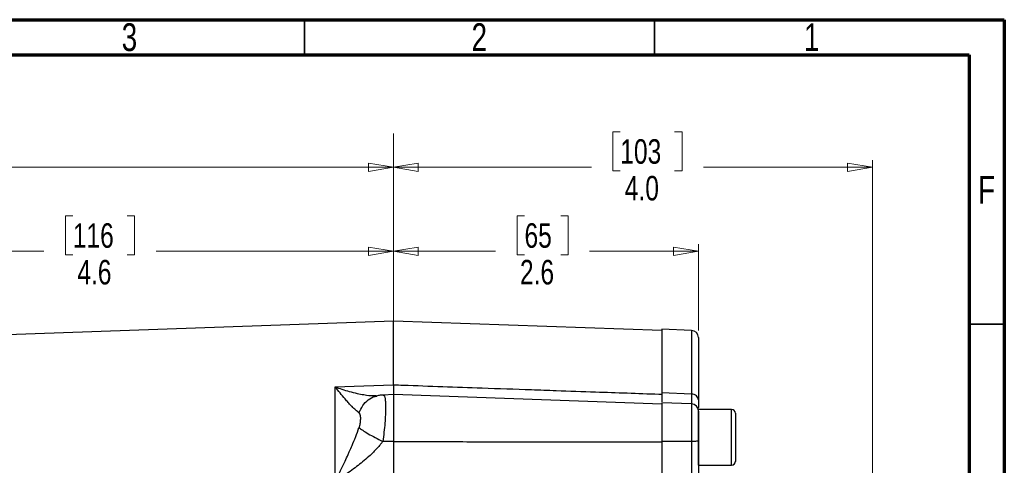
# Model space of a CAD drawing. Header units: inches. Extents: x 0.6 to 16.3, y 0.2 to 11.5.
# Tile 20 of 20: x 10.8 to 16.3, y 9 to 11.5. Entities that reach past the tile are written whole.
import ezdxf

# ---------------------------------------------------------------- set-up
doc = ezdxf.new("R2010")
doc.units = ezdxf.units.IN
doc.header["$MEASUREMENT"] = 0
doc.linetypes.add('CENTERX2', pattern=[0.8, 0.5, -0.1, 0.1, -0.1])
doc.styles.add('SLDTEXTSTYLE0', font='TXT', dxfattribs={"width": 0.75})
doc.dimstyles.new('SLDDIMSTYLE0', dxfattribs={"dimtxt": 0.137795, "dimasz": 0.14, "dimexe": 0, "dimexo": 0.0625, "dimgap": 0.034449, "dimtad": 0, "dimdec": 1, "dimlfac": 1.5, "dimrnd": 1e-09, "dimzin": 12, "dimdsep": 46, "dimtxsty": 'SLDTEXTSTYLE0', "dimblk1": 'CLOSED', "dimblk2": 'CLOSED', "dimsah": 1, "dimcen": 0.09, "dimadec": 0, "dimazin": 3, "dimtfac": 1, "dimtdec": 1, "dimtofl": 0, "dimtmove": 0, "dimatfit": 3, "dimldrblk": 'CLOSED', "dimfxl": 0, "dimfrac": 2, "dimtolj": 1, "dimtzin": 12, "dimarcsym": 0})
doc.dimstyles.new('SLDDIMSTYLE1', dxfattribs={"dimtxt": 0.137795, "dimasz": 0.14, "dimexe": 0, "dimexo": 0.0625, "dimgap": 0.034449, "dimtad": 0, "dimdec": 1, "dimlfac": 1.5, "dimrnd": 1e-09, "dimzin": 4, "dimdsep": 46, "dimtxsty": 'SLDTEXTSTYLE0', "dimblk1": 'CLOSED', "dimblk2": 'CLOSED', "dimsah": 1, "dimcen": 0.09, "dimadec": 0, "dimazin": 1, "dimtfac": 1, "dimtdec": 1, "dimtofl": 0, "dimtmove": 0, "dimatfit": 3, "dimldrblk": 'CLOSED', "dimfxl": 0, "dimfrac": 2, "dimtolj": 1, "dimtzin": 12, "dimarcsym": 0})
doc.dimstyles.new('SLDDIMSTYLE2', dxfattribs={"dimtxt": 0.137795, "dimasz": 0.14, "dimexe": 0, "dimexo": 0.0625, "dimgap": 0.034449, "dimtad": 0, "dimdec": 1, "dimlfac": 1.5, "dimrnd": 1e-09, "dimzin": 12, "dimdsep": 46, "dimtxsty": 'SLDTEXTSTYLE0', "dimblk1": 'CLOSED', "dimblk2": 'CLOSED', "dimsah": 1, "dimcen": 0.09, "dimadec": 0, "dimazin": 3, "dimtfac": 1, "dimtofl": 0, "dimtmove": 0, "dimatfit": 3, "dimldrblk": 'CLOSED', "dimfxl": 0, "dimfrac": 2, "dimtolj": 1, "dimtzin": 12, "dimarcsym": 0})

# ---------------------------------------------------------------- blocks, each defined once
blk = doc.blocks.new('_Closed')
at = {"color": 0, "linetype": 'ByBlock', "lineweight": -2}
for p, q in [((-1, 0.166667), (0, 0)), ((-1, 0.166667), (-1, -0.166667)), ((0, 0), (-1, -0.166667)), ((0, 0), (-1, 0))]:
    blk.add_line(p, q, dxfattribs=at)
blk = doc.blocks.new('_D')
at = {"color": 7, "linetype": 'Continuous', "lineweight": 0}
for p, q in [((10.1899, 10.8651), (10.1479, 10.8651)), ((10.1479, 10.8651), (10.1479, 10.6464)), ((10.4953, 10.8651), (10.5373, 10.8651)), ((10.5373, 10.8651), (10.5373, 10.6464)), ((8.0759, 9.5722), (8.0759, 10.706)), ((8.0759, 10.6667), (10.0271, 10.6667)), ((10.1479, 10.6464), (10.1899, 10.6464)), ((10.5373, 10.6464), (10.4953, 10.6464)), ((12.9012, 10.6667), (10.6581, 10.6667))]:
    blk.add_line(p, q, dxfattribs=at)
at = {"color": 7, "linetype": 'Continuous', "lineweight": 18, "xscale": 0.14, "yscale": 0.14, "rotation": 180.0000000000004}
blk.add_blockref('_Closed', (8.0759, 10.6667), dxfattribs=at)
at = {"color": 7, "linetype": 'Continuous', "lineweight": 18, "xscale": 0.14, "yscale": 0.14}
blk.add_blockref('_Closed', (12.9012, 10.6667), dxfattribs=at)
at = {"color": 7, "linetype": 'Continuous', "lineweight": 18, "char_height": 0.1378, "attachment_point": 1, "style": 'SLDTEXTSTYLE0'}
for s, insert in [('184', (10.1899, 10.824)), ('7.2', (10.2153, 10.6178))]:
    blk.add_mtext(s, dxfattribs=dict(at, insert=insert))
blk = doc.blocks.new('_D_1')
at = {"color": 7, "linetype": 'Continuous', "lineweight": 0}
for p, q in [((14.1776, 10.8651), (14.1357, 10.8651)), ((14.1357, 10.8651), (14.1357, 10.6464)), ((14.4831, 10.8651), (14.5251, 10.8651)), ((14.5251, 10.8651), (14.5251, 10.6464)), ((12.9012, 9.4825), (12.9012, 10.706)), ((15.5962, 8.1914), (15.5962, 10.706)), ((12.9012, 10.6667), (14.0148, 10.6667)), ((14.1357, 10.6464), (14.1776, 10.6464)), ((14.5251, 10.6464), (14.4831, 10.6464)), ((15.5962, 10.6667), (14.6459, 10.6667))]:
    blk.add_line(p, q, dxfattribs=at)
at = {"color": 7, "linetype": 'Continuous', "lineweight": 18, "xscale": 0.14, "yscale": 0.14}
for p, rotation in [((12.9012, 10.6667), 180.0000000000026), ((15.5962, 10.6667), 2.59533262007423e-12)]:
    blk.add_blockref('_Closed', p, dxfattribs=dict(at, rotation=rotation))
at = {"color": 7, "linetype": 'Continuous', "lineweight": 18, "char_height": 0.1378, "attachment_point": 1, "style": 'SLDTEXTSTYLE0'}
for s, insert in [('103', (14.1776, 10.824)), ('4.0', (14.2031, 10.6178))]:
    blk.add_mtext(s, dxfattribs=dict(at, insert=insert))
blk = doc.blocks.new('_D_2')
at = {"color": 7, "linetype": 'Continuous', "lineweight": 0}
for p, q in [((13.6387, 10.3927), (13.5967, 10.3927)), ((13.5967, 10.3927), (13.5967, 10.1739)), ((13.8423, 10.3927), (13.8843, 10.3927)), ((13.8843, 10.3927), (13.8843, 10.1739)), ((12.9012, 9.4825), (12.9012, 10.2336)), ((14.6176, 9.7485), (14.6176, 10.2336)), ((12.9012, 10.1942), (13.4758, 10.1942)), ((13.5967, 10.1739), (13.6387, 10.1739)), ((13.8843, 10.1739), (13.8423, 10.1739)), ((14.6176, 10.1942), (14.0051, 10.1942))]:
    blk.add_line(p, q, dxfattribs=at)
at = {"color": 7, "linetype": 'Continuous', "lineweight": 18, "xscale": 0.14, "yscale": 0.14, "rotation": 180.0000000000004}
blk.add_blockref('_Closed', (12.9012, 10.1942), dxfattribs=at)
at = {"color": 7, "linetype": 'Continuous', "lineweight": 18, "xscale": 0.14, "yscale": 0.14}
blk.add_blockref('_Closed', (14.6176, 10.1942), dxfattribs=at)
at = {"color": 7, "linetype": 'Continuous', "lineweight": 18, "char_height": 0.1378, "attachment_point": 1, "style": 'SLDTEXTSTYLE0'}
for s, insert in [('65', (13.6387, 10.3516)), ('2.6', (13.6132, 10.1454))]:
    blk.add_mtext(s, dxfattribs=dict(at, insert=insert))
blk = doc.blocks.new('_D_3')
at = {"color": 7, "linetype": 'Continuous', "lineweight": 0}
for p, q in [((11.097, 10.3927), (11.055, 10.3927)), ((11.055, 10.3927), (11.055, 10.1739)), ((11.4025, 10.3927), (11.4444, 10.3927)), ((11.4444, 10.3927), (11.4444, 10.1739)), ((9.8559, 9.2047), (9.8559, 10.2336)), ((12.9012, 9.4825), (12.9012, 10.2336)), ((9.8559, 10.1942), (10.9342, 10.1942)), ((11.055, 10.1739), (11.097, 10.1739)), ((11.4444, 10.1739), (11.4025, 10.1739)), ((12.9012, 10.1942), (11.5653, 10.1942))]:
    blk.add_line(p, q, dxfattribs=at)
at = {"color": 7, "linetype": 'Continuous', "lineweight": 18, "xscale": 0.14, "yscale": 0.14, "rotation": 180.0000000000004}
blk.add_blockref('_Closed', (9.8559, 10.1942), dxfattribs=at)
at = {"color": 7, "linetype": 'Continuous', "lineweight": 18, "xscale": 0.14, "yscale": 0.14}
blk.add_blockref('_Closed', (12.9012, 10.1942), dxfattribs=at)
at = {"color": 7, "linetype": 'Continuous', "lineweight": 18, "char_height": 0.1378, "attachment_point": 1, "style": 'SLDTEXTSTYLE0'}
for s, insert in [('116', (11.097, 10.3516)), ('4.6', (11.1225, 10.1454))]:
    blk.add_mtext(s, dxfattribs=dict(at, insert=insert))

msp = doc.modelspace()

# ---------------------------------------------------------------- linework, layer by layer
at = {"color": 7, "linetype": 'Continuous', "lineweight": 70}
for p, q in [((0.5906, 11.4961), (16.3386, 11.4961)), ((16.3386, 11.4961), (16.3386, 0.1969)), ((0.7874, 11.2992), (16.1417, 11.2992)), ((16.1417, 11.2992), (16.1417, 0.3937))]:
    msp.add_line(p, q, dxfattribs=at)
at = {"color": 7, "linetype": 'Continuous', "lineweight": 35}
for p, q in [((12.4016, 11.2992), (12.4016, 11.4961)), ((14.3701, 11.2992), (14.3701, 11.4961)), ((16.1417, 9.7835), (16.3386, 9.7835))]:
    msp.add_line(p, q, dxfattribs=at)
at = {"color": 7, "linetype": 'CENTERX2', "lineweight": 18}
msp.add_line((12.9012, 4.1473), (12.9012, 10.8564), dxfattribs=at)
at = {"color": 7, "linetype": 'Continuous', "lineweight": 25}
for p, q in [((12.9012, 9.8005), (10.5401, 9.7181)), ((14.4109, 9.7478), (12.9012, 9.8005)), ((12.9012, 9.4431), (12.9012, 9.8005)), ((14.579, 9.7491), (14.4109, 9.755)), ((14.4109, 9.755), (14.4109, 9.3971)), ((12.5737, 9.4317), (12.7346, 9.4373)), ((12.5737, 8.9013), (12.5737, 9.4317)), ((12.7346, 9.4373), (12.9012, 9.4431)), ((12.8045, 9.3806), (12.8022, 9.3818)), ((12.9012, 9.3877), (12.8441, 9.3857)), ((12.8441, 9.3843), (12.8461, 9.3841)), ((14.4109, 9.335), (12.9012, 9.3877)), ((12.9012, 9.3877), (12.9012, 9.124)), ((14.579, 9.3912), (14.4109, 9.3971)), ((14.579, 9.3359), (14.4109, 9.3418)), ((14.4109, 9.3418), (14.4109, 9.124)), ((14.6167, 9.3112), (14.6174, 9.3159)), ((14.8042, 9.3042), (14.6176, 9.3042)), ((14.6176, 8.9916), (14.6176, 9.3042)), ((14.8256, 9.2829), (14.8256, 9.0129)), ((12.9012, 9.124), (12.8411, 9.1239)), ((14.579, 9.124), (14.4109, 9.124)), ((14.6176, 8.9916), (14.8042, 8.9916)), ((14.7679, 8.9905), (14.8042, 8.9905)), ((14.8256, 9.0129), (14.8256, 9.0118))]:
    msp.add_line(p, q, dxfattribs=at)
at = {"color": 8, "linetype": 'Continuous', "lineweight": 25}
for p, q in [((14.579, 9.7491), (14.579, 9.3912)), ((14.579, 9.3359), (14.579, 9.124)), ((14.8042, 8.9916), (14.8042, 9.3042)), ((14.8042, 8.9905), (14.8042, 8.9916))]:
    msp.add_line(p, q, dxfattribs=at)
at = {"color": 7, "linetype": 'Continuous', "lineweight": 25}
for centre, radius, start, end in [((14.5776, 9.7091), 0.04, 0, 88), ((14.5776, 9.2959), 0.04, 0, 88), ((14.8042, 9.2829), 0.0213, 0, 90), ((14.8042, 9.0129), 0.0213, 270, 0), ((14.8042, 9.0118), 0.0213, 270, 0)]:
    msp.add_arc(centre, radius, start, end, dxfattribs=at)
for points, knots in [([(14.4109, 9.7478), (14.4109, 9.7478), (14.4109, 9.7477), (14.4109, 9.7474), (14.4109, 9.7467), (14.4109, 9.7459), (14.4109, 9.7447), (14.4109, 9.7434), (14.4109, 9.7418), (14.4109, 9.7399), (14.4109, 9.7378), (14.4109, 9.7354), (14.4109, 9.7328), (14.4109, 9.7299), (14.4109, 9.7268), (14.4109, 9.7168), (14.4109, 9.6954), (14.4109, 9.6542), (14.4109, 9.6022), (14.4109, 9.5551), (14.4109, 9.5196), (14.4109, 9.4999), (14.4109, 9.4795), (14.4109, 9.4583), (14.4109, 9.4363), (14.4109, 9.4137), (14.4109, 9.398), (14.4109, 9.3901)], [0, 0, 0, 0, 0.01842, 0.036826, 0.055222, 0.073608, 0.091987, 0.110363, 0.128736, 0.147109, 0.165485, 0.183866, 0.202254, 0.220651, 0.23906, 0.257483, 0.384634, 0.511796, 0.635949, 0.760114, 0.794416, 0.828683, 0.862929, 0.897168, 0.931417, 0.965689, 1, 1, 1, 1]), ([(14.6176, 9.7091), (14.6176, 9.7071), (14.6176, 9.703), (14.6176, 9.6703), (14.6176, 9.6191), (14.6176, 9.5488), (14.6176, 9.4634), (14.6176, 9.3932), (14.6176, 9.3584)], [0, 0, 0, 0, 0.1710542, 0.3418433, 0.5114852, 0.6771154, 0.8400179, 1, 1, 1, 1]), ([(12.7074, 9.285), (12.7016, 9.2892), (12.6951, 9.2947), (12.6819, 9.3068), (12.6752, 9.3133), (12.6641, 9.3248), (12.6596, 9.3294), (12.6523, 9.3373), (12.6495, 9.3404), (12.6408, 9.35), (12.6349, 9.3567), (12.6194, 9.3747), (12.6096, 9.3865), (12.5911, 9.4093), (12.5824, 9.4204), (12.5737, 9.4317)], [-1.668217, -1.668217, -1.668217, -1.668217, -1.375984, -1.375984, -1.042003, -1.042003, -0.833265, -0.833265, -0.728896, -0.728896, -0.561906, -0.561906, -0.294721, -0.294721, 0.001686, 0.001686, 0.001686, 0.001686]), ([(12.9012, 9.4431), (12.9012, 9.433), (12.9012, 9.4129), (12.9012, 9.3946), (12.9012, 9.3856), (12.9012, 9.3862), (12.9012, 9.3863)], [0, 0, 0, 0, 0.30691, 0.613797, 0.920679, 1, 1, 1, 1]), ([(12.9012, 9.4431), (12.9196, 9.4425), (12.938, 9.4418), (13.1043, 9.436), (13.2524, 9.4308), (13.4929, 9.4224), (13.5854, 9.4192), (13.7241, 9.4143), (13.7704, 9.4127), (13.8907, 9.4084), (13.9647, 9.4058), (14.1571, 9.3991), (14.2755, 9.3949), (14.3996, 9.3905), (14.4052, 9.3903), (14.4109, 9.3901)], [1.271244, 1.271244, 1.271244, 1.271244, 1.481343, 1.481343, 3.174307, 3.174307, 4.232409, 4.232409, 4.761461, 4.761461, 5.607943, 5.607943, 6.962314, 6.962314, 7.02707, 7.02707, 7.02707, 7.02707]), ([(12.8479, 9.3852), (12.8409, 9.3851), (12.8273, 9.3849), (12.8128, 9.3817), (12.8057, 9.3801)], [0, 0, 0, 0, 0.511855, 1, 1, 1, 1]), ([(14.4109, 9.3971), (14.4109, 9.3856), (14.4109, 9.3644), (14.4109, 9.353), (14.4109, 9.3478)], [0, 0, 0, 0, 0.540929, 1, 1, 1, 1]), ([(14.4109, 9.3338), (14.4109, 9.3341), (14.4109, 9.335), (14.4109, 9.3262), (14.4109, 9.3081), (14.4109, 9.281), (14.4109, 9.2471), (14.4109, 9.2079), (14.4109, 9.1654), (14.4109, 9.1367), (14.4109, 9.1223)], [0, 0, 0, 0, 0.057819, 0.192416, 0.327014, 0.461611, 0.596208, 0.730805, 0.865403, 1, 1, 1, 1]), ([(14.6176, 9.3584), (14.6176, 9.3457), (14.6176, 9.3282), (14.6176, 9.3186), (14.6176, 9.3159)], [0, 0, 0, 0, 0.718873, 1, 1, 1, 1]), ([(12.7074, 9.285), (12.7077, 9.2847), (12.7089, 9.2837), (12.7101, 9.2821), (12.7113, 9.2797), (12.7125, 9.2768), (12.7137, 9.2721), (12.7145, 9.2664), (12.715, 9.2603), (12.7151, 9.2547), (12.715, 9.25), (12.7148, 9.244), (12.7142, 9.2354), (12.7127, 9.2241), (12.7108, 9.2148), (12.7092, 9.2084), (12.7082, 9.205), (12.7077, 9.2034), (12.7074, 9.2026)], [0, 0, 0, 0, 0.0272854, 0.0966957, 0.1181176, 0.1775137, 0.2645843, 0.3409911, 0.4198607, 0.5000563, 0.5401228, 0.5799897, 0.6971505, 0.8081797, 0.9099168, 0.9564277, 0.9785373, 1, 1, 1, 1]), ([(14.6176, 9.295), (14.6176, 9.2952), (14.6176, 9.296), (14.6176, 9.289), (14.6176, 9.2747), (14.6176, 9.2535), (14.6176, 9.227), (14.6176, 9.1962), (14.6176, 9.1627), (14.6176, 9.1402), (14.6176, 9.129)], [0, 0, 0, 0, 0.057002, 0.193232, 0.329462, 0.462154, 0.594847, 0.731077, 0.867307, 1, 1, 1, 1]), ([(12.5737, 8.9013), (12.5824, 8.9183), (12.5911, 8.9356), (12.6096, 8.9731), (12.6194, 8.9932), (12.6349, 9.0262), (12.6408, 9.0389), (12.6495, 9.0579), (12.6523, 9.0643), (12.6596, 9.0807), (12.6641, 9.0909), (12.6752, 9.1171), (12.6819, 9.1334), (12.6951, 9.1674), (12.7016, 9.1851), (12.7074, 9.2026)], [0, 0, 0, 0, 0.296408, 0.296408, 0.563592, 0.563592, 0.730583, 0.730583, 0.834952, 0.834952, 1.04369, 1.04369, 1.37767, 1.37767, 1.669903, 1.669903, 1.669903, 1.669903]), ([(12.8411, 9.1239), (12.8391, 9.1214), (12.8351, 9.1162), (12.8289, 9.1085), (12.8224, 9.1008), (12.8155, 9.0929), (12.8083, 9.085), (12.8008, 9.077), (12.7929, 9.0689), (12.7777, 9.0537), (12.7533, 9.0311), (12.7202, 9.0032), (12.6845, 8.9756), (12.6538, 8.9535), (12.626, 8.9346), (12.6014, 8.9185), (12.5834, 8.9073), (12.5737, 8.9013)], [0, 0, 0, 0, 0.027232, 0.055177, 0.083846, 0.113252, 0.143403, 0.174311, 0.205982, 0.238426, 0.356347, 0.48667, 0.606598, 0.742141, 0.813048, 0.89899, 1, 1, 1, 1]), ([(12.9012, 9.124), (12.9012, 9.1209), (12.9012, 9.1145), (12.9012, 9.1048), (12.9012, 9.0952), (12.9012, 9.0856), (12.9012, 9.076), (12.9012, 9.0664), (12.9012, 9.0568), (12.9012, 9.0472), (12.9012, 9.0377), (12.9012, 9.0282), (12.9012, 9.0188), (12.9012, 9.0095), (12.9012, 9.0002), (12.9012, 8.991), (12.9012, 8.9818), (12.9012, 8.9728), (12.9012, 8.9639), (12.9012, 8.9551), (12.9012, 8.9463), (12.9012, 8.9378), (12.9012, 8.9293), (12.9012, 8.921), (12.9012, 8.9128), (12.9012, 8.9074), (12.9012, 8.9048)], [0, 0, 0, 0, 0.041666, 0.083331, 0.124998, 0.166665, 0.208333, 0.25, 0.291668, 0.333335, 0.375001, 0.416665, 0.458329, 0.499991, 0.541654, 0.583318, 0.624983, 0.66665, 0.708318, 0.749986, 0.791656, 0.833325, 0.874994, 0.916663, 0.958332, 1, 1, 1, 1]), ([(12.9012, 9.124), (13.0311, 9.1238), (13.2882, 9.1233), (13.6698, 9.1228), (14.0431, 9.1224), (14.2892, 9.1223), (14.4109, 9.1223)], [0, 0, 0, 0, 0.2581648, 0.5108864, 0.7581648, 1, 1, 1, 1]), ([(14.4109, 9.124), (14.4109, 9.1024), (14.4109, 9.0623), (14.4109, 9.0038), (14.4109, 8.9469), (14.4109, 8.9118), (14.4109, 8.893)], [0, 0, 0, 0, 0.2668539, 0.4941326, 0.7280068, 1, 1, 1, 1]), ([(14.4109, 9.1223), (14.4109, 9.1194), (14.4109, 9.1136), (14.4109, 9.1048), (14.4109, 9.0961), (14.4109, 9.0873), (14.4109, 9.0785), (14.4109, 9.0698), (14.4109, 9.0537), (14.4109, 9.0303), (14.4109, 9.0002), (14.4109, 8.9706), (14.4109, 8.9468), (14.4109, 8.9283), (14.4109, 8.9148), (14.4109, 8.9016), (14.4109, 8.8931), (14.4109, 8.8888)], [0, 0, 0, 0, 0.03579, 0.071516, 0.107202, 0.142873, 0.178554, 0.214269, 0.250045, 0.374999, 0.500007, 0.624958, 0.74997, 0.812511, 0.87494, 0.937392, 1, 1, 1, 1]), ([(14.579, 9.124), (14.579, 9.1054), (14.579, 9.0723), (14.579, 9.0281), (14.5791, 8.9916), (14.579, 8.9629), (14.579, 8.9356), (14.579, 8.9126), (14.579, 8.8975), (14.579, 8.8912)], [0, 0, 0, 0, 0.227167, 0.405662, 0.543405, 0.681946, 0.778223, 0.906866, 1, 1, 1, 1]), ([(14.6176, 9.129), (14.6176, 9.1062), (14.6176, 9.0605), (14.6176, 8.9923), (14.6176, 8.9268), (14.6176, 8.8878), (14.6176, 8.8684)], [0, 0, 0, 0, 0.250005, 0.500038, 0.749999, 1, 1, 1, 1])]:
    msp.add_open_spline(points, degree=3, knots=knots, dxfattribs=at)
at = {"color": 8, "linetype": 'Continuous', "lineweight": 25}
for points, knots in [([(12.5737, 9.4317), (12.5862, 9.4271), (12.6126, 9.4176), (12.6539, 9.4051), (12.6956, 9.3947), (12.7412, 9.3865), (12.7774, 9.3813), (12.7976, 9.3825), (12.8022, 9.3828)], [0, 0, 0, 0, 0.155481, 0.329885, 0.520136, 0.687346, 0.929333, 1, 1, 1, 1]), ([(12.7074, 9.285), (12.7137, 9.2993), (12.7263, 9.3279), (12.7587, 9.3592), (12.787, 9.3768), (12.8045, 9.379), (12.8076, 9.3794)], [0, 0, 0, 0, 0.310923, 0.621703, 0.932484, 1, 1, 1, 1]), ([(12.8461, 9.3841), (12.8468, 9.3842), (12.8498, 9.3845), (12.8532, 9.3733), (12.8564, 9.3507), (12.8573, 9.3174), (12.8563, 9.276), (12.8533, 9.2283), (12.8484, 9.1765), (12.8435, 9.1415), (12.8411, 9.1239)], [0, 0, 0, 0, 0.037716, 0.175342, 0.312655, 0.449812, 0.586969, 0.724282, 0.861907, 1, 1, 1, 1]), ([(14.579, 9.3912), (14.579, 9.387), (14.579, 9.377), (14.579, 9.3647), (14.579, 9.3531), (14.5791, 9.3431), (14.5791, 9.3374), (14.579, 9.336), (14.579, 9.3357)], [0, 0, 0, 0, 0.149061, 0.354955, 0.509046, 0.730782, 0.95124, 1, 1, 1, 1])]:
    msp.add_open_spline(points, degree=3, knots=knots, dxfattribs=at)
at = {"color": 7, "linetype": 'Continuous', "lineweight": 25}
for points in [[(14.6176, 9.3584), (14.617, 9.3626), (14.6158, 9.371), (14.607, 9.3817), (14.5943, 9.3893), (14.5841, 9.3906), (14.579, 9.3912)], [(12.7074, 9.2026), (12.7176, 9.194), (12.7546, 9.1696), (12.812, 9.1385), (12.8411, 9.1239)], [(14.6176, 9.129), (14.617, 9.1284), (14.6158, 9.1271), (14.607, 9.1254), (14.5943, 9.1242), (14.5841, 9.1241), (14.579, 9.124)]]:
    msp.add_open_spline(points, degree=3, dxfattribs=at)

# ---------------------------------------------------------------- texts
at = {"color": 7, "linetype": 'Continuous', "lineweight": 0, "char_height": 0.1562, "attachment_point": 2, "style": 'SLDTEXTSTYLE0'}
for s, insert in [('3', (11.4157, 11.476)), ('2', (13.3843, 11.476)), ('1', (15.2543, 11.476)), ('F', (16.2385, 10.6174))]:
    msp.add_mtext(s, dxfattribs=dict(at, insert=insert))

# ---------------------------------------------------------------- dimensions: what is measured, and where the dimension line sits
at = {"color": 7, "linetype": 'Continuous', "lineweight": 18}
for base, p1, p2, dimstyle, picture, middle in [((8.0759, 10.6667), (12.9012, 10.8564), (8.0759, 9.5329), 'SLDDIMSTYLE0', '_D', (10.3426, 10.6667)), ((9.8559, 10.1942), (12.9012, 9.4431), (9.8559, 9.1653), 'SLDDIMSTYLE0', '_D_3', (11.2497, 10.1942)), ((14.6176, 10.1942), (12.9012, 9.4431), (14.6176, 9.7091), 'SLDDIMSTYLE2', '_D_2', (13.7405, 10.1942))]:
    dim = msp.add_linear_dim(base=base, p1=p1, p2=p2, dimstyle=dimstyle, dxfattribs=at)
    dim.commit()
    dim.dimension.update_dxf_attribs({"geometry": picture, "text_midpoint": middle, "dimtype": 160})
dim = msp.add_linear_dim(base=(12.9012, 10.6667), p1=(15.5962, 8.152), p2=(12.9012, 9.4431), angle=0, dimstyle='SLDDIMSTYLE1', dxfattribs=at)
dim.commit()
dim.dimension.update_dxf_attribs({"geometry": '_D_1', "text_midpoint": (14.3304, 10.6667), "dimtype": 160})

doc.saveas('drawing.dxf')
